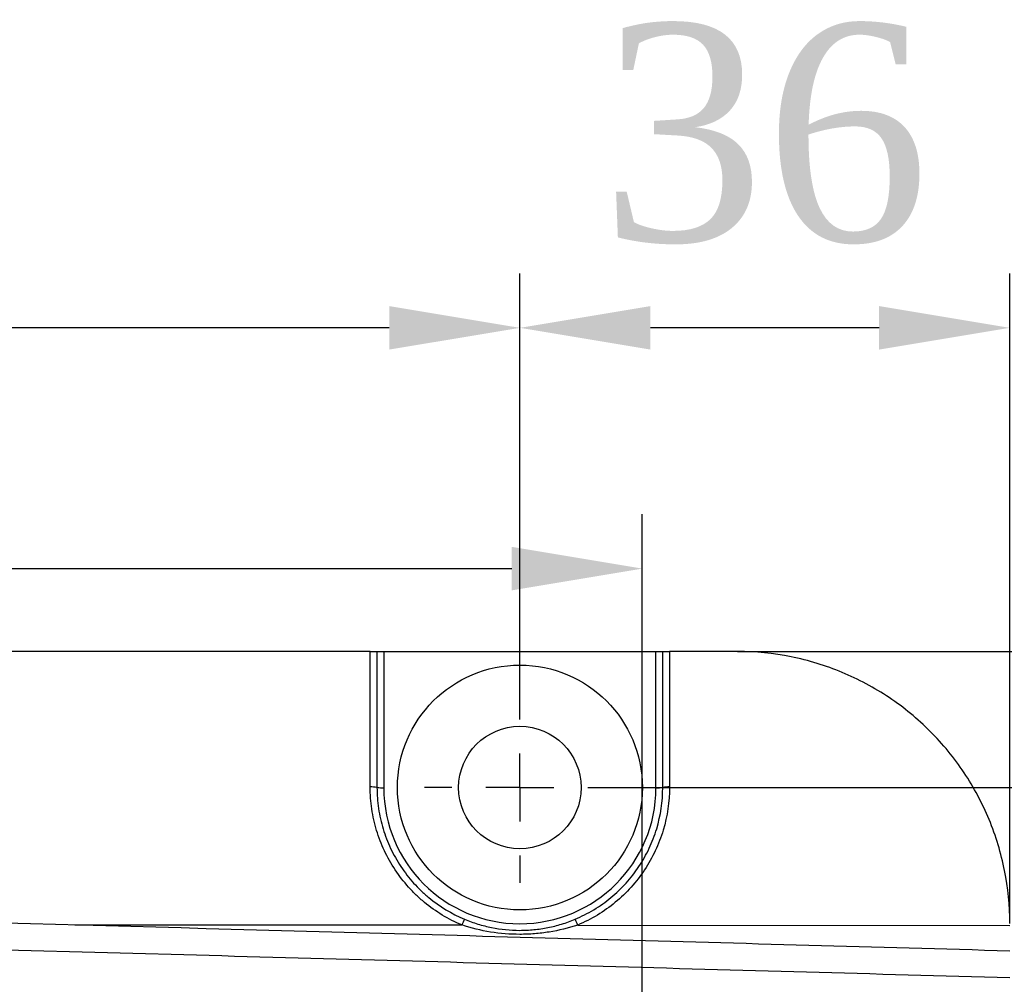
# Model space of a CAD drawing. Header units: millimetres. Extents: x 559 to 1365, y 424 to 1103.
# Tile 21 of 78: x 914 to 932, y 696 to 714. Entities that reach past the tile are written whole.
import ezdxf

# ---------------------------------------------------------------- set-up
doc = ezdxf.new("R2010")
doc.units = ezdxf.units.MM
doc.header["$PDSIZE"] = -1
doc.layers.add('C7线性', color=7, linetype='Continuous')
doc.layers.add('D中心线OR符号线', color=7, linetype='Continuous')
doc.styles.get("Standard").update_dxf_attribs({"font": 'times.ttf'})
doc.dimstyles.new('副本 (2) (3) ISO-25', dxfattribs={"dimtxt": 5, "dimasz": 2.4, "dimexe": 1, "dimexo": 0, "dimgap": 1.524, "dimtad": 1, "dimtoh": 1, "dimdec": 1, "dimlfac": 4, "dimdsep": 46, "dimtxsty": 'Standard', "dimcen": 2.5, "dimazin": 2, "dimtfac": 1, "dimtdec": 3, "dimtmove": 0, "dimatfit": 3, "dimfxl": 1, "dimtzin": 0, "dimarcsym": 0})

# ---------------------------------------------------------------- blocks, each defined once
blk = doc.blocks.new('*D153')
at = {"layer": 'C7线性', "color": 0, "lineweight": -2}
for p, q in [((922.827, 701.83), (922.827, 709.53)), ((931.827, 697.58), (931.827, 709.53)), ((929.427, 708.53), (925.227, 708.53))]:
    blk.add_line(p, q, dxfattribs=at)
at = {"layer": 'C7线性', "color": 0}
for points in [[(925.227, 708.93), (925.227, 708.13), (922.827, 708.53)], [(929.427, 708.13), (929.427, 708.93), (931.827, 708.53)]]:
    blk.add_solid(points, dxfattribs=at)
at = {"layer": 'Defpoints', "color": 0}
for p in [(922.827, 708.53), (922.827, 701.83), (931.827, 697.58)]:
    blk.add_point(p, dxfattribs=at)
at = {"layer": 'C7线性', "color": 0, "insert": (927.327, 714.124), "char_height": 4, "attachment_point": 2}
blk.add_mtext('36', dxfattribs=at)
blk = doc.blocks.new('*D154')
at = {"layer": 'C7线性', "color": 0, "lineweight": -2}
for p, q in [((885.327, 701.83), (885.327, 709.53)), ((922.827, 701.83), (922.827, 709.53)), ((920.427, 708.53), (887.727, 708.53))]:
    blk.add_line(p, q, dxfattribs=at)
at = {"layer": 'C7线性', "color": 0}
for points in [[(887.727, 708.93), (887.727, 708.13), (885.327, 708.53)], [(920.427, 708.13), (920.427, 708.93), (922.827, 708.53)]]:
    blk.add_solid(points, dxfattribs=at)
at = {"layer": 'Defpoints', "color": 0}
for p in [(885.327, 708.53), (885.327, 701.83), (922.827, 701.83)]:
    blk.add_point(p, dxfattribs=at)
at = {"layer": 'C7线性', "color": 0, "insert": (904.077, 714.124), "char_height": 4, "attachment_point": 2}
blk.add_mtext('150', dxfattribs=at)
blk = doc.blocks.new('*D155')
at = {"layer": 'C7线性', "color": 0, "lineweight": -2}
for p, q in [((924.577, 700.08), (963.359, 700.08)), ((962.359, 697.68), (962.359, 664.98)), ((924.577, 662.58), (963.359, 662.58))]:
    blk.add_line(p, q, dxfattribs=at)
at = {"layer": 'C7线性', "color": 0}
for points in [[(962.759, 697.68), (961.959, 697.68), (962.359, 700.08)], [(961.959, 664.98), (962.759, 664.98), (962.359, 662.58)]]:
    blk.add_solid(points, dxfattribs=at)
at = {"layer": 'Defpoints', "color": 0}
for p in [(924.577, 700.08), (924.577, 662.58), (962.359, 662.58)]:
    blk.add_point(p, dxfattribs=at)
at = {"layer": 'C7线性', "color": 0, "insert": (956.765, 681.33), "char_height": 4, "attachment_point": 2, "rotation": 90}
blk.add_mtext('150', dxfattribs=at)
blk = doc.blocks.new('*D156')
at = {"layer": 'C7线性', "color": 0, "lineweight": -2}
for p, q in [((926.827, 702.58), (974.308, 702.58)), ((973.308, 700.18), (973.308, 662.48)), ((926.827, 660.08), (974.308, 660.08))]:
    blk.add_line(p, q, dxfattribs=at)
at = {"layer": 'C7线性', "color": 0}
for points in [[(973.708, 700.18), (972.908, 700.18), (973.308, 702.58)], [(972.908, 662.48), (973.708, 662.48), (973.308, 660.08)]]:
    blk.add_solid(points, dxfattribs=at)
at = {"layer": 'Defpoints', "color": 0}
for p in [(926.827, 702.58), (926.827, 660.08), (973.308, 660.08)]:
    blk.add_point(p, dxfattribs=at)
at = {"layer": 'C7线性', "color": 0, "insert": (967.703, 681.33), "char_height": 4, "attachment_point": 2, "rotation": 90}
blk.add_mtext('170', dxfattribs=at)
blk = doc.blocks.new('SW_CENTERMARKSYMBOL_19')
at = {"layer": 'D中心线OR符号线', "color": 0}
for p, q in [((0, 1.25), (0, 1.75)), ((0, 0), (0, 0.625)), ((-1.25, 0), (-1.75, 0)), ((0, 0), (-0.625, 0)), ((0, 0), (0, -0.625)), ((0, 0), (0.625, 0)), ((1.25, 0), (1.75, 0)), ((0, -1.25), (0, -1.75))]:
    blk.add_line(p, q, dxfattribs=at)
blk = doc.blocks.new('*D164')
at = {"color": 0, "lineweight": -2}
for p, q in [((795.054, 681.01), (795.054, 705.104)), ((925.077, 681.33), (925.077, 705.104)), ((797.454, 704.104), (922.677, 704.104))]:
    blk.add_line(p, q, dxfattribs=at)
at = {"color": 0}
for points in [[(797.454, 704.504), (797.454, 703.704), (795.054, 704.104)], [(922.677, 703.704), (922.677, 704.504), (925.077, 704.104)]]:
    blk.add_solid(points, dxfattribs=at)
at = {"layer": 'Defpoints', "color": 0}
for p in [(925.077, 704.104), (925.077, 681.33), (795.054, 681.01)]:
    blk.add_point(p, dxfattribs=at)
at = {"color": 0, "insert": (860.066, 708.162), "char_height": 5, "attachment_point": 5}
blk.add_mtext('a', dxfattribs=at)

msp = doc.modelspace()

# ---------------------------------------------------------------- linework, layer by layer
at = {"color": 7, "linetype": 'Continuous', "lineweight": 25}
for p, q in [((920.0773, 702.5799), (888.0773, 702.5799)), ((920.0773, 700.0897), (920.0773, 702.5799)), ((920.2023, 702.5799), (920.2023, 700.0799)), ((920.2023, 702.5799), (920.3273, 702.5799)), ((920.3273, 702.5799), (920.3273, 700.0766)), ((920.3273, 702.5799), (925.3273, 702.5799)), ((925.3273, 700.0766), (925.3273, 702.5799)), ((925.3273, 702.5799), (925.4523, 702.5799)), ((925.4523, 700.0799), (925.4523, 702.5799)), ((925.5773, 702.5799), (925.5773, 700.0897)), ((926.8273, 702.5799), (925.5773, 702.5799)), ((923.8894, 697.5517), (931.8273, 697.5461))]:
    msp.add_line(p, q, dxfattribs=at)
at = {"color": 8, "linetype": 'Continuous', "lineweight": 25}
msp.add_line((914.6512, 697.5583), (921.7615, 697.5532), dxfattribs=at)
at = {"color": 7, "linetype": 'Continuous', "lineweight": 25}
for radius in [2.25, 1.125]:
    msp.add_circle((922.8273, 700.0799), radius, dxfattribs=at)
for centre, radius, start, end in [((920.1083, 699.6826), 0.4083, 76.69841, 94.36263), ((920.296, 701.2729), 1.1967, 265.50564, 271.49539), ((922.8273, 700.0766), 2.5, 180, 0), ((925.3585, 701.2729), 1.1967, 268.50461, 274.49436), ((925.5462, 699.6826), 0.4083, 85.63737, 103.30159), ((922.7809, 697.1552), 1.0943, 152.52784, 158.66991), ((922.866, 697.1537), 1.0981, 21.25397, 27.37492)]:
    msp.add_arc(centre, radius, start, end, dxfattribs=at)
for points, knots in [([(920.0773, 702.5799), (920.1103, 702.5799), (920.1427, 702.5799), (920.1887, 702.5799), (920.2023, 702.5799), (920.2023, 702.5799)], [0, 0, 0, 0, 0.5, 0.5, 1, 1, 1, 1]), ([(925.4523, 702.5799), (925.4523, 702.5799), (925.4657, 702.5799), (925.5118, 702.5799), (925.5442, 702.5799), (925.5773, 702.5799)], [0, 0, 0, 0, 0.5, 0.5, 1, 1, 1, 1]), ([(931.8273, 697.5799), (931.8273, 697.9098), (931.7949, 698.2341), (931.7, 698.7126), (931.6605, 698.8708), (931.5656, 699.1844), (931.51, 699.3403), (931.3223, 699.7939), (931.1691, 700.0808), (930.8977, 700.4881), (930.8, 700.6204), (930.5913, 700.8752), (930.4814, 700.9965), (930.136, 701.3426), (929.8847, 701.5498), (929.4755, 701.8242), (929.3335, 701.9095), (929.0448, 702.0642), (928.7501, 702.204), (928.4433, 702.3144), (928.1304, 702.4099), (927.9702, 702.4503), (927.485, 702.5474), (927.1579, 702.5799), (926.8273, 702.5799)], [0, 0, 0, 0, 0.125, 0.125, 0.1875, 0.1875, 0.25, 0.25, 0.375, 0.375, 0.4375, 0.4375, 0.5, 0.5, 0.625, 0.625, 0.6875, 0.6875, 0.75, 0.8125, 0.8125, 0.875, 0.875, 1, 1, 1, 1]), ([(921.7615, 697.5532), (921.5112, 697.6585), (921.2824, 697.7975), (921.0228, 698.0123), (920.972, 698.0576), (920.8746, 698.1511), (920.8278, 698.1994), (920.6934, 698.3489), (920.6115, 698.4545), (920.463, 698.6779), (920.3961, 698.7966), (920.2817, 699.0399), (920.2339, 699.1647), (920.1565, 699.4206), (920.1269, 699.552), (920.0872, 699.8197), (920.0773, 699.9543), (920.0773, 700.0897)], [0, 0, 0, 0, 0.25, 0.25, 0.3125, 0.3125, 0.375, 0.375, 0.5, 0.5, 0.625, 0.625, 0.75, 0.75, 0.875, 0.875, 1, 1, 1, 1]), ([(920.2023, 700.0799), (920.2023, 699.9507), (920.2117, 699.8223), (920.2496, 699.5669), (920.2779, 699.4415), (920.3518, 699.1974), (920.3975, 699.0783), (920.5067, 698.8462), (920.5705, 698.7329), (920.7123, 698.5198), (920.7905, 698.419), (920.9188, 698.2765), (920.9634, 698.2304), (921.0564, 698.1412), (921.1048, 698.098), (921.3527, 697.893), (921.5711, 697.7605), (921.81, 697.66)], [0, 0, 0, 0, 0.125, 0.125, 0.25, 0.25, 0.375, 0.375, 0.5, 0.5, 0.625, 0.625, 0.6875, 0.6875, 0.75, 0.75, 1, 1, 1, 1]), ([(923.8411, 697.6586), (923.9608, 697.7087), (924.076, 697.7673), (924.2977, 697.9016), (924.4027, 697.9764), (924.5997, 698.1395), (924.692, 698.2279), (924.8641, 698.419), (924.9438, 698.522), (925.0855, 698.7355), (925.1481, 698.8467), (925.2298, 699.0203), (925.2549, 699.0793), (925.3011, 699.1997), (925.3221, 699.2611), (925.4148, 699.5688), (925.4523, 699.8212), (925.4523, 700.0799)], [0, 0, 0, 0, 0.125, 0.125, 0.25, 0.25, 0.375, 0.375, 0.5, 0.5, 0.625, 0.625, 0.6875, 0.6875, 0.75, 0.75, 1, 1, 1, 1]), ([(925.5773, 700.0897), (925.5773, 699.8185), (925.538, 699.554), (925.4409, 699.2314), (925.4189, 699.1671), (925.3706, 699.041), (925.3442, 698.9791), (925.2586, 698.7972), (925.193, 698.6805), (925.0447, 698.4568), (924.9611, 698.3489), (924.7809, 698.1486), (924.6842, 698.0558), (924.4778, 697.8849), (924.3678, 697.8065), (924.1355, 697.6657), (924.0148, 697.6043), (923.8894, 697.5517)], [0, 0, 0, 0, 0.25, 0.25, 0.3125, 0.3125, 0.375, 0.375, 0.5, 0.5, 0.625, 0.625, 0.75, 0.75, 0.875, 0.875, 1, 1, 1, 1]), ([(902.2998, 697.9003), (907.2211, 697.7644), (912.1424, 697.6282), (919.5242, 697.4233), (921.9848, 697.3549), (926.9061, 697.2182), (929.3667, 697.1506), (931.8273, 697.0799)], [0, 0, 0, 0, 0.5, 0.5, 0.75, 0.75, 1, 1, 1, 1]), ([(923.8894, 697.5517), (923.7171, 697.4941), (923.5424, 697.4518), (923.2761, 697.4094), (923.1867, 697.3988), (923.0063, 697.3846), (922.9154, 697.3811), (922.6449, 697.3813), (922.4658, 697.3955), (922.1102, 697.4524), (921.9335, 697.4954), (921.7615, 697.5532)], [0, 0, 0, 0, 0.25, 0.25, 0.375, 0.375, 0.5, 0.5, 0.75, 0.75, 1, 1, 1, 1]), ([(921.81, 697.66), (921.8907, 697.6261), (921.9727, 697.5964), (922.1394, 697.5451), (922.2241, 697.5237), (922.4785, 697.4724), (922.65, 697.4552), (922.9103, 697.4548), (922.9981, 697.459), (923.1717, 697.4761), (923.2575, 697.489), (923.4274, 697.523), (923.5114, 697.5441), (923.6778, 697.595), (923.7603, 697.6248), (923.8411, 697.6586)], [0, 0, 0, 0, 0.125, 0.125, 0.25, 0.25, 0.5, 0.5, 0.625, 0.625, 0.75, 0.75, 0.875, 0.875, 1, 1, 1, 1]), ([(931.8273, 696.5797), (929.337, 696.6513), (926.8466, 696.7197), (921.866, 696.8581), (919.3756, 696.9273), (911.9046, 697.1349), (906.924, 697.2729), (901.9433, 697.4107)], [0, 0, 0, 0, 0.25, 0.25, 0.5, 0.5, 1, 1, 1, 1])]:
    msp.add_open_spline(points, degree=3, knots=knots, dxfattribs=at)

# ---------------------------------------------------------------- block references
at = {"layer": 'D中心线OR符号线', "color": 7}
msp.add_blockref('SW_CENTERMARKSYMBOL_19', (922.8273, 700.0799), dxfattribs=at)

# ---------------------------------------------------------------- dimensions: what is measured, and where the dimension line sits
dim = msp.add_linear_dim(base=(925.0773, 704.104), p1=(795.0544, 681.0098), p2=(925.0773, 681.3299), text='a', dimstyle='副本 (2) (3) ISO-25', override={"dimtxsty": 'Standard'})
dim.commit()
dim.dimension.update_dxf_attribs({"geometry": '*D164', "text_midpoint": (860.0658, 708.1623)})
at = {"layer": 'C7线性', "color": 7}
for base, p1, p2, picture, middle in [((885.3273, 708.5303), (922.8273, 701.8299), (885.3273, 701.8299), '*D154', (904.0773, 708.5303)), ((922.8273, 708.5303), (931.8273, 697.5799), (922.8273, 701.8299), '*D153', (927.3273, 708.5303))]:
    dim = msp.add_linear_dim(base=base, p1=p1, p2=p2, dimstyle='副本 (2) (3) ISO-25', override={"dimtxt": 4}, dxfattribs=at)
    dim.commit()
    dim.dimension.update_dxf_attribs({"geometry": picture, "text_midpoint": middle, "dimtype": 160})
for base, p1, p2, picture, middle in [((973.3081, 660.0799), (926.8273, 702.5799), (926.8273, 660.0799), '*D156', (973.3081, 681.3299)), ((962.3586, 662.5799), (924.5773, 700.0799), (924.5773, 662.5799), '*D155', (962.3586, 681.3299))]:
    dim = msp.add_linear_dim(base=base, p1=p1, p2=p2, angle=90, dimstyle='副本 (2) (3) ISO-25', override={"dimtxt": 4}, dxfattribs=at)
    dim.commit()
    dim.dimension.update_dxf_attribs({"geometry": picture, "text_midpoint": middle, "dimtype": 160})

doc.saveas('drawing.dxf')
